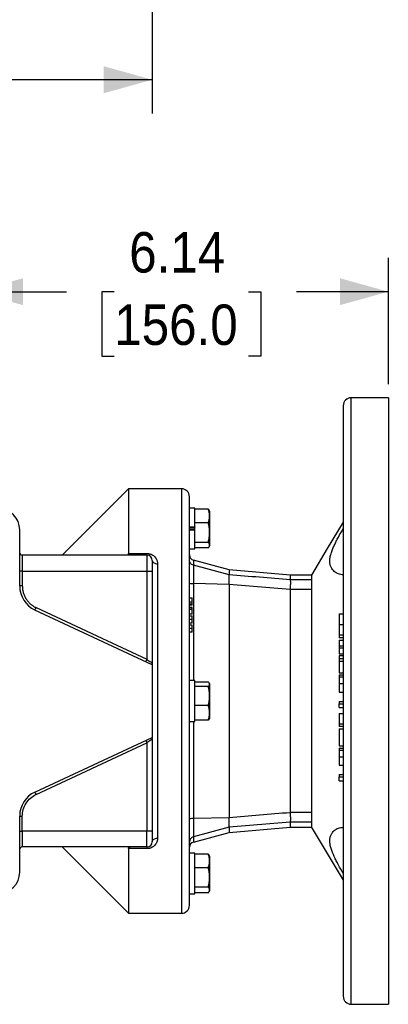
# Model space of a CAD drawing. Header units: inches. Extents: x 0 to 68, y 0 to 44.
# Tile 3 of 11: x 39.4 to 44.9, y 9.5 to 24.1. Entities that reach past the tile are written whole.
import ezdxf

# ---------------------------------------------------------------- set-up
doc = ezdxf.new("R2010")
doc.units = ezdxf.units.IN
doc.header["$LTSCALE"] = 4
doc.header["$MEASUREMENT"] = 0
doc.linetypes.add('SLD-Solid', pattern=[0])
doc.layers.add('DIMENSIONS', color=140, linetype='SLD-Solid', lineweight=25)
doc.styles.add('SLDTEXTSTYLE0', font='GOTHIC.TTF', dxfattribs={"width": 0.913})
doc.dimstyles.new('SLDDIMSTYLE1', dxfattribs={"dimtxt": 0.6, "dimasz": 0.72, "dimexe": 0, "dimexo": 0.0625, "dimgap": 0.15, "dimtad": 0, "dimtih": 1, "dimtoh": 1, "dimrnd": 1e-09, "dimzin": 12, "dimdsep": 46, "dimtxsty": 'SLDTEXTSTYLE0', "dimsah": 1, "dimcen": 0.09, "dimadec": 0, "dimazin": 3, "dimtfac": 1, "dimtofl": 0, "dimtmove": 0, "dimatfit": 3, "dimfxl": 0, "dimfrac": 2, "dimtolj": 1, "dimtzin": 12, "dimarcsym": 0})

# ---------------------------------------------------------------- blocks, each defined once
blk = doc.blocks.new('_D_11')
at = {"layer": 'DIMENSIONS'}
for p, q in [((32.203, 30.257), (32.203, 22.693)), ((41.377, 29.903), (41.377, 28.566)), ((41.377, 28.066), (41.377, 22.693)), ((32.203, 23.193), (35.083, 23.193)), ((35.792, 23.189), (35.61, 23.189)), ((35.61, 23.189), (35.61, 22.236)), ((37.787, 23.189), (37.97, 23.189)), ((37.97, 23.189), (37.97, 22.236)), ((41.377, 23.193), (38.496, 23.193)), ((35.61, 22.236), (35.792, 22.236)), ((37.97, 22.236), (37.787, 22.236))]:
    blk.add_line(p, q, dxfattribs=at)
for points in [[(32.203, 23.193), (32.923, 22.993), (32.923, 23.393)], [(41.377, 23.193), (40.657, 23.393), (40.657, 22.993)]]:
    blk.add_solid(points, dxfattribs=at)
at = {"layer": 'DIMENSIONS', "char_height": 0.6, "attachment_point": 1, "style": 'SLDTEXTSTYLE0'}
for s, insert in [('9.17', (36.014, 24.077)), ('233.0', (35.792, 23.003))]:
    blk.add_mtext(s, dxfattribs=dict(at, insert=insert))
blk = doc.blocks.new('_D_22')
at = {"layer": 'DIMENSIONS'}
for p, q in [((38.739, 16.852), (38.739, 20.548)), ((44.881, 18.674), (44.881, 20.548)), ((38.739, 20.048), (40.103, 20.048)), ((40.812, 20.044), (40.629, 20.044)), ((40.629, 20.044), (40.629, 19.091)), ((42.807, 20.044), (42.99, 20.044)), ((42.99, 20.044), (42.99, 19.091)), ((44.881, 20.048), (43.516, 20.048)), ((40.629, 19.091), (40.812, 19.091)), ((42.99, 19.091), (42.807, 19.091))]:
    blk.add_line(p, q, dxfattribs=at)
for points in [[(38.739, 20.048), (39.459, 19.848), (39.459, 20.248)], [(44.881, 20.048), (44.161, 20.248), (44.161, 19.848)]]:
    blk.add_solid(points, dxfattribs=at)
at = {"layer": 'DIMENSIONS', "char_height": 0.6, "attachment_point": 1, "style": 'SLDTEXTSTYLE0'}
for s, insert in [('6.14', (41.034, 20.932)), ('156.0', (40.812, 19.858))]:
    blk.add_mtext(s, dxfattribs=dict(at, insert=insert))

msp = doc.modelspace()

# ---------------------------------------------------------------- linework, layer by layer
for p, q in [((44.881, 18.474), (44.329, 18.474)), ((44.329, 9.474), (44.329, 18.474)), ((44.881, 18.474), (44.881, 9.474)), ((41.022, 17.123), (40.038, 16.139)), ((41.81, 17.123), (41.022, 17.123)), ((41.022, 17.123), (41.022, 16.163)), ((41.81, 17.123), (41.81, 10.824)), ((42.007, 16.836), (41.928, 16.836)), ((42.007, 16.557), (42.007, 16.836)), ((42.209, 16.821), (42.007, 16.821)), ((42.209, 16.821), (42.22, 16.8)), ((42.23, 16.784), (42.222, 16.801)), ((42.23, 16.533), (42.23, 16.784)), ((39.408, 15.681), (39.408, 16.513)), ((41.928, 16.557), (42.007, 16.557)), ((42.007, 16.545), (41.928, 16.545)), ((42.007, 16.52), (41.928, 16.52)), ((42.209, 16.619), (42.007, 16.619)), ((42.007, 16.557), (42.007, 16.554)), ((42.007, 16.512), (42.007, 16.554)), ((42.007, 16.509), (42.007, 16.512)), ((42.23, 16.281), (42.23, 16.533)), ((42.007, 16.509), (41.928, 16.509)), ((42.007, 16.23), (42.007, 16.509)), ((41.928, 16.23), (42.007, 16.23)), ((42.007, 16.331), (42.209, 16.331)), ((42.209, 16.245), (42.007, 16.245)), ((42.222, 16.264), (42.23, 16.281)), ((39.447, 16.139), (39.447, 15.903)), ((41.298, 16.139), (39.447, 16.139)), ((41.022, 16.163), (41.298, 16.163)), ((41.298, 16.139), (41.298, 16.163)), ((41.298, 16.139), (41.298, 15.903)), ((41.455, 16.009), (41.455, 11.938)), ((42.516, 15.923), (41.986, 16.065)), ((41.986, 16.065), (41.986, 15.988)), ((42.516, 15.847), (41.986, 15.988)), ((39.447, 15.903), (39.408, 15.903)), ((39.447, 15.903), (39.447, 15.681)), ((39.447, 15.903), (41.298, 15.903)), ((41.298, 15.903), (41.298, 14.593)), ((41.298, 15.903), (41.377, 15.903)), ((41.377, 15.903), (41.377, 14.538)), ((43.424, 15.844), (42.516, 15.923)), ((42.516, 15.923), (42.516, 15.847)), ((43.739, 15.844), (43.424, 15.844)), ((43.424, 15.844), (43.424, 15.773)), ((39.447, 15.681), (39.408, 15.681)), ((42.516, 15.704), (41.986, 15.717)), ((41.986, 15.717), (41.986, 14.277)), ((43.424, 15.63), (42.516, 15.704)), ((43.739, 15.773), (43.424, 15.773)), ((41.928, 15.507), (41.967, 15.507)), ((41.967, 15.44), (41.967, 15.507)), ((43.424, 15.63), (43.424, 12.318)), ((43.739, 15.63), (43.424, 15.63)), ((39.652, 15.36), (41.298, 14.593)), ((41.967, 15.44), (41.928, 15.44)), ((41.967, 15.412), (41.928, 15.412)), ((41.967, 15.398), (41.928, 15.398)), ((41.967, 15.364), (41.928, 15.364)), ((41.967, 15.358), (41.928, 15.358)), ((41.967, 15.412), (41.967, 15.44)), ((41.967, 15.398), (41.967, 15.412)), ((41.967, 15.358), (41.967, 15.364)), ((41.967, 15.333), (41.967, 15.358)), ((41.377, 14.512), (39.635, 15.324)), ((41.967, 15.333), (41.928, 15.333)), ((41.967, 15.263), (41.928, 15.263)), ((41.928, 15.236), (41.967, 15.236)), ((41.967, 15.263), (41.967, 15.333)), ((44.152, 15.269), (44.211, 15.269)), ((41.967, 15.182), (41.928, 15.182)), ((41.967, 15.129), (41.928, 15.129)), ((41.967, 15.101), (41.928, 15.101)), ((41.967, 15.049), (41.928, 15.049)), ((44.152, 15.109), (44.211, 15.109)), ((41.967, 14.994), (41.928, 14.994)), ((44.152, 14.957), (44.211, 14.957)), ((44.211, 14.91), (44.152, 14.91)), ((44.152, 14.878), (44.211, 14.878)), ((44.152, 14.878), (44.152, 14.793)), ((44.152, 14.793), (44.211, 14.793)), ((44.152, 14.793), (44.152, 14.757)), ((44.211, 14.757), (44.152, 14.757)), ((44.152, 14.757), (44.152, 14.672)), ((44.152, 14.672), (44.211, 14.672)), ((44.152, 14.648), (44.211, 14.648)), ((44.152, 14.648), (44.152, 14.603)), ((41.376, 14.531), (41.375, 14.539)), ((41.377, 14.512), (41.377, 13.435)), ((44.152, 14.603), (44.211, 14.603)), ((44.152, 14.603), (44.152, 14.567)), ((44.152, 14.567), (44.211, 14.567)), ((44.152, 14.567), (44.152, 14.393)), ((44.152, 14.393), (44.211, 14.393)), ((44.152, 14.361), (44.211, 14.361)), ((44.152, 14.333), (44.211, 14.333)), ((42.007, 14.277), (41.928, 14.277)), ((42.007, 13.671), (42.007, 14.277)), ((42.209, 14.256), (42.007, 14.256)), ((42.209, 14.19), (42.007, 14.19)), ((42.23, 14.225), (42.225, 14.237)), ((42.23, 13.722), (42.23, 14.225)), ((44.152, 14.233), (44.211, 14.233)), ((44.152, 14.106), (44.211, 14.106)), ((42.209, 13.907), (42.007, 13.907)), ((44.152, 13.969), (44.211, 13.969)), ((44.152, 13.969), (44.152, 13.933)), ((44.152, 13.933), (44.211, 13.933)), ((44.152, 13.876), (44.152, 13.933)), ((44.152, 13.876), (44.211, 13.876)), ((44.152, 13.787), (44.211, 13.787)), ((44.152, 13.787), (44.152, 13.636)), ((41.928, 13.671), (42.007, 13.671)), ((41.986, 13.671), (41.986, 12.231)), ((42.209, 13.691), (42.007, 13.691)), ((42.225, 13.711), (42.23, 13.722)), ((44.152, 13.636), (44.211, 13.636)), ((44.152, 13.636), (44.152, 13.598)), ((44.211, 13.598), (44.152, 13.598)), ((44.152, 13.561), (44.211, 13.561)), ((44.152, 13.561), (44.152, 13.307)), ((39.635, 12.623), (41.377, 13.435)), ((39.652, 12.587), (41.298, 13.355)), ((41.298, 13.355), (41.298, 12.045)), ((41.375, 13.409), (41.376, 13.416)), ((41.377, 13.41), (41.377, 12.045)), ((44.152, 13.307), (44.211, 13.307)), ((44.152, 13.275), (44.211, 13.275)), ((44.152, 13.246), (44.211, 13.246)), ((44.152, 13.147), (44.211, 13.147)), ((44.152, 13.02), (44.211, 13.02)), ((44.152, 12.883), (44.211, 12.883)), ((44.152, 12.883), (44.152, 12.847)), ((44.152, 12.847), (44.211, 12.847)), ((44.152, 12.79), (44.152, 12.847)), ((44.152, 12.79), (44.211, 12.79)), ((43.739, 12.318), (43.424, 12.318)), ((39.408, 11.434), (39.408, 12.266)), ((39.408, 12.266), (39.447, 12.266)), ((39.447, 12.045), (39.447, 12.266)), ((42.516, 12.243), (41.986, 12.231)), ((43.424, 12.174), (42.516, 12.101)), ((43.739, 12.174), (43.424, 12.174)), ((43.424, 12.174), (43.424, 12.104)), ((39.408, 12.045), (39.447, 12.045)), ((39.447, 12.045), (39.447, 11.808)), ((41.298, 12.045), (39.447, 12.045)), ((41.377, 12.045), (41.298, 12.045)), ((41.298, 11.808), (41.298, 12.045)), ((42.516, 12.101), (41.986, 11.959)), ((41.986, 11.882), (42.516, 12.024)), ((42.516, 12.024), (43.424, 12.104)), ((43.424, 12.104), (43.739, 12.104)), ((41.986, 11.959), (41.986, 11.882)), ((41.298, 11.808), (39.447, 11.808)), ((40.038, 11.808), (41.022, 10.824)), ((41.022, 11.784), (41.022, 10.824)), ((41.298, 11.784), (41.022, 11.784)), ((41.298, 11.808), (41.298, 11.784)), ((42.007, 11.718), (41.928, 11.718)), ((42.007, 11.111), (42.007, 11.718)), ((42.209, 11.703), (42.007, 11.703)), ((42.209, 11.703), (42.22, 11.682)), ((42.23, 11.666), (42.222, 11.683)), ((42.23, 11.163), (42.23, 11.666)), ((42.209, 11.501), (42.007, 11.501)), ((41.928, 11.111), (42.007, 11.111)), ((42.209, 11.213), (42.007, 11.213)), ((42.209, 11.127), (42.007, 11.127)), ((42.222, 11.146), (42.23, 11.163)), ((41.022, 10.824), (41.81, 10.824)), ((44.329, 9.474), (44.881, 9.474))]:
    msp.add_line(p, q)
at = {"flags": 128}
for points in [[(44.21, 16.629), (43.975, 16.237), (43.739, 15.844)], [(41.377, 16.06), (41.378, 16.05), (41.383, 16.041), (41.39, 16.032), (41.4, 16.024), (41.412, 16.018), (41.425, 16.013), (41.44, 16.01), (41.455, 16.009)], [(39.635, 15.324), (39.636, 15.325), (39.637, 15.327), (39.638, 15.33), (39.64, 15.335), (39.643, 15.34), (39.646, 15.346), (39.649, 15.353), (39.652, 15.36)], [(41.281, 14.557), (41.282, 14.558), (41.282, 14.56), (41.284, 14.563), (41.286, 14.567), (41.289, 14.573), (41.291, 14.579), (41.295, 14.586), (41.298, 14.593)], [(41.281, 13.39), (41.282, 13.39), (41.282, 13.388), (41.284, 13.384), (41.286, 13.38), (41.289, 13.375), (41.291, 13.368), (41.295, 13.362), (41.298, 13.355)], [(39.652, 12.587), (39.649, 12.594), (39.646, 12.601), (39.643, 12.607), (39.64, 12.613), (39.638, 12.617), (39.637, 12.62), (39.636, 12.622), (39.635, 12.623)], [(43.736, 12.108), (43.975, 11.71), (44.21, 11.318)], [(41.377, 11.887), (41.378, 11.897), (41.383, 11.907), (41.39, 11.915), (41.4, 11.923), (41.412, 11.929), (41.425, 11.934), (41.44, 11.937), (41.455, 11.938)]]:
    msp.add_lwpolyline(points, dxfattribs=at)
for centre, radius, start, end in [((44.329, 18.356), 0.118, 90, 180), ((41.81, 17.005), 0.118, 0, 90), ((39.093, 16.513), 0.315, 0, 90), ((39.447, 16.178), 0.0394, 180, 270), ((41.298, 16.06), 0.0787, 0, 90), ((42.007, 16.141), 0.0787, 180, 255), ((39.802, 15.681), 0.394, 180, 245), ((41.974, 15.87), 0.154, 252.4181, 274.4586), ((39.802, 12.266), 0.394, 115, 180), ((41.298, 11.887), 0.0787, 270, 0), ((42.006, 11.883), 0.0785, 104.8575, 179.9257), ((42.007, 11.806), 0.0787, 105, 180), ((39.447, 11.769), 0.0394, 90, 180), ((39.093, 11.434), 0.315, 270, 0), ((41.81, 10.942), 0.118, 270, 0), ((44.329, 9.592), 0.118, 180, 270)]:
    msp.add_arc(centre, radius, start, end)
for points, knots in [([(44.211, 18.356), (44.211, 18.356), (44.211, 17.894), (44.211, 16.25), (44.211, 15.136), (44.211, 12.812), (44.211, 11.697), (44.211, 10.053), (44.211, 9.592), (44.211, 9.592)], [0, 0, 0, 0, 0.25, 0.25, 0.5, 0.5, 0.75, 0.75, 1, 1, 1, 1]), ([(41.928, 10.942), (41.928, 10.942), (41.928, 11.262), (41.928, 12.399), (41.928, 13.17), (41.928, 14.778), (41.928, 15.549), (41.928, 16.686), (41.928, 17.005), (41.928, 17.005)], [0, 0, 0, 0, 0.25, 0.25, 0.5, 0.5, 0.75, 0.75, 1, 1, 1, 1]), ([(42.209, 16.619), (42.215, 16.636), (42.22, 16.653), (42.226, 16.686), (42.228, 16.703), (42.228, 16.736), (42.226, 16.753), (42.22, 16.787), (42.215, 16.804), (42.209, 16.821)], [0, 0, 0, 0, 0.25, 0.25, 0.5, 0.5, 0.75, 0.75, 1, 1, 1, 1]), ([(42.209, 16.331), (42.215, 16.355), (42.22, 16.379), (42.226, 16.427), (42.228, 16.451), (42.228, 16.499), (42.226, 16.523), (42.22, 16.572), (42.215, 16.595), (42.209, 16.619)], [0, 0, 0, 0, 0.25, 0.25, 0.5, 0.5, 0.75, 0.75, 1, 1, 1, 1]), ([(44.211, 15.848), (44.187, 15.848), (44.163, 15.852), (44.13, 15.864), (44.119, 15.869), (44.098, 15.881), (44.088, 15.888), (44.059, 15.913), (44.043, 15.934), (44.028, 15.966), (44.025, 15.973), (44.02, 15.986), (44.018, 15.994), (44.014, 16.016), (44.012, 16.032), (44.012, 16.058), (44.012, 16.067), (44.014, 16.085), (44.015, 16.094), (44.02, 16.122), (44.025, 16.141), (44.034, 16.17), (44.037, 16.181), (44.044, 16.201), (44.048, 16.211), (44.06, 16.241), (44.068, 16.261), (44.087, 16.302), (44.097, 16.323), (44.118, 16.365), (44.129, 16.386), (44.163, 16.449), (44.187, 16.491), (44.211, 16.533)], [0, 0, 0, 0, 0.125, 0.125, 0.1875, 0.1875, 0.25, 0.25, 0.375, 0.375, 0.40625, 0.40625, 0.4375, 0.4375, 0.5, 0.5, 0.53125, 0.53125, 0.5625, 0.5625, 0.625, 0.625, 0.65625, 0.65625, 0.6875, 0.6875, 0.75, 0.75, 0.8125, 0.8125, 0.875, 0.875, 1, 1, 1, 1]), ([(42.209, 16.245), (42.215, 16.252), (42.22, 16.259), (42.226, 16.273), (42.228, 16.281), (42.228, 16.295), (42.226, 16.302), (42.22, 16.317), (42.215, 16.324), (42.209, 16.331)], [0, 0, 0, 0, 0.25, 0.25, 0.5, 0.5, 0.75, 0.75, 1, 1, 1, 1]), ([(41.047, 16.139), (41.043, 16.139), (41.04, 16.139), (41.034, 16.141), (41.032, 16.143), (41.027, 16.146), (41.025, 16.149), (41.023, 16.155), (41.022, 16.159), (41.022, 16.163)], [0, 0, 0, 0, 0.25, 0.25, 0.5, 0.5, 0.75, 0.75, 1, 1, 1, 1]), ([(41.298, 16.163), (41.3, 16.163), (41.304, 16.163), (41.31, 16.163), (41.316, 16.162), (41.322, 16.161), (41.327, 16.16), (41.337, 16.158), (41.35, 16.155), (41.366, 16.148), (41.38, 16.141), (41.398, 16.129), (41.417, 16.112), (41.434, 16.088), (41.444, 16.068), (41.45, 16.05), (41.453, 16.037), (41.455, 16.023), (41.455, 16.014), (41.455, 16.009)], [0, 0, 0, 0, 0.020745, 0.041461, 0.062204, 0.083027, 0.103983, 0.125125, 0.186964, 0.250543, 0.312224, 0.375895, 0.500647, 0.623108, 0.749716, 0.812283, 0.874649, 0.93712, 1, 1, 1, 1]), ([(41.377, 16.06), (41.377, 16.06), (41.377, 16.06), (41.377, 16.06), (41.377, 16.059), (41.377, 16.058), (41.377, 16.056), (41.377, 16.054), (41.377, 16.052), (41.377, 16.048), (41.377, 16.043), (41.377, 16.035), (41.377, 16.025), (41.377, 16.014), (41.377, 16.002), (41.377, 15.989), (41.377, 15.975), (41.377, 15.961), (41.377, 15.947), (41.377, 15.932), (41.377, 15.918), (41.377, 15.908), (41.377, 15.903)], [0, 0, 0, 0, 0.030232, 0.060266, 0.090167, 0.120003, 0.149841, 0.17975, 0.209797, 0.240047, 0.304317, 0.368671, 0.434309, 0.500032, 0.56567, 0.631393, 0.695664, 0.760018, 0.820268, 0.879988, 0.939719, 1, 1, 1, 1]), ([(41.986, 15.988), (41.97, 15.993), (41.955, 16.003), (41.934, 16.03), (41.928, 16.047), (41.928, 16.064)], [0, 0, 0, 0, 0.5, 0.5, 1, 1, 1, 1]), ([(41.986, 15.988), (41.986, 15.988), (41.986, 15.987), (41.986, 15.986), (41.986, 15.984), (41.986, 15.982), (41.986, 15.979), (41.986, 15.976), (41.986, 15.973), (41.986, 15.97), (41.986, 15.966), (41.986, 15.962), (41.986, 15.958), (41.986, 15.954), (41.986, 15.949), (41.986, 15.945), (41.986, 15.94), (41.986, 15.935), (41.986, 15.93), (41.986, 15.924), (41.986, 15.919), (41.986, 15.913), (41.986, 15.908), (41.986, 15.9), (41.986, 15.889), (41.986, 15.876), (41.986, 15.862), (41.986, 15.847), (41.986, 15.831), (41.986, 15.814), (41.986, 15.796), (41.986, 15.777), (41.986, 15.758), (41.986, 15.738), (41.986, 15.724), (41.986, 15.717)], [0, 0, 0, 0, 0.025748, 0.051184, 0.076315, 0.101147, 0.125686, 0.149934, 0.173896, 0.197574, 0.220969, 0.244084, 0.26692, 0.289479, 0.311761, 0.333768, 0.355501, 0.37696, 0.398148, 0.419066, 0.439714, 0.460095, 0.480209, 0.50006, 0.540542, 0.581995, 0.624432, 0.66786, 0.712284, 0.757708, 0.804133, 0.851563, 0.900006, 0.949476, 1, 1, 1, 1]), ([(42.516, 15.847), (42.515, 15.845), (42.514, 15.841), (42.512, 15.829), (42.512, 15.824), (42.512, 15.814), (42.512, 15.808), (42.512, 15.795), (42.512, 15.788), (42.512, 15.773), (42.512, 15.765), (42.513, 15.749), (42.514, 15.74), (42.515, 15.722), (42.516, 15.713), (42.516, 15.704)], [0, 0, 0, 0, 0.25, 0.25, 0.375, 0.375, 0.5, 0.5, 0.625, 0.625, 0.75, 0.75, 0.875, 0.875, 1, 1, 1, 1]), ([(43.739, 15.844), (43.739, 15.844), (43.739, 15.851), (43.739, 15.831), (43.739, 15.793), (43.739, 15.773)], [0, 0, 0, 0, 0.00057, 0.499834, 1, 1, 1, 1]), ([(39.447, 15.681), (39.448, 15.677), (39.448, 15.669), (39.448, 15.657), (39.449, 15.644), (39.451, 15.632), (39.453, 15.62), (39.455, 15.608), (39.458, 15.596), (39.464, 15.571), (39.477, 15.535), (39.502, 15.49), (39.533, 15.449), (39.561, 15.42), (39.585, 15.401), (39.601, 15.389), (39.617, 15.378), (39.634, 15.369), (39.646, 15.363), (39.652, 15.36)], [0, 0, 0, 0, 0.030746, 0.061383, 0.091947, 0.122475, 0.153005, 0.183574, 0.214219, 0.244977, 0.372467, 0.500009, 0.6275, 0.755042, 0.804177, 0.853089, 0.901928, 0.950848, 1, 1, 1, 1]), ([(42.516, 15.704), (42.516, 15.129), (42.516, 14.551), (42.516, 13.396), (42.516, 12.818), (42.516, 12.243)], [0, 0, 0, 0, 0.5, 0.5, 1, 1, 1, 1]), ([(43.424, 15.773), (43.425, 15.772), (43.425, 15.767), (43.426, 15.755), (43.426, 15.751), (43.426, 15.74), (43.426, 15.734), (43.426, 15.721), (43.426, 15.714), (43.426, 15.699), (43.426, 15.691), (43.425, 15.675), (43.425, 15.666), (43.424, 15.649), (43.424, 15.64), (43.424, 15.63)], [0, 0, 0, 0, 0.25, 0.25, 0.375, 0.375, 0.5, 0.5, 0.625, 0.625, 0.75, 0.75, 0.875, 0.875, 1, 1, 1, 1]), ([(43.739, 15.773), (43.739, 15.772), (43.739, 15.767), (43.739, 15.755), (43.739, 15.751), (43.739, 15.74), (43.739, 15.734), (43.739, 15.721), (43.739, 15.714), (43.739, 15.699), (43.739, 15.691), (43.739, 15.675), (43.739, 15.666), (43.739, 15.648), (43.739, 15.639), (43.739, 15.63)], [0, 0, 0, 0, 0.25, 0.25, 0.375, 0.375, 0.5, 0.5, 0.625, 0.625, 0.75, 0.75, 0.875, 0.875, 1, 1, 1, 1]), ([(43.739, 15.63), (43.739, 15.492), (43.739, 15.354), (43.739, 15.078), (43.739, 14.94), (43.739, 14.525), (43.739, 14.249), (43.739, 13.421), (43.739, 12.869), (43.739, 12.318)], [0, 0, 0, 0, 0.125, 0.125, 0.25, 0.25, 0.5, 0.5, 1, 1, 1, 1]), ([(41.967, 15.182), (41.967, 15.183), (41.967, 15.186), (41.967, 15.19), (41.967, 15.194), (41.967, 15.198), (41.967, 15.201), (41.967, 15.204), (41.967, 15.208), (41.967, 15.211), (41.967, 15.214), (41.967, 15.216), (41.967, 15.219), (41.967, 15.221), (41.967, 15.223), (41.967, 15.225), (41.967, 15.227), (41.967, 15.229), (41.967, 15.231), (41.967, 15.232), (41.967, 15.233), (41.967, 15.234), (41.967, 15.235), (41.967, 15.235), (41.967, 15.236), (41.967, 15.236), (41.967, 15.236)], [0, 0, 0, 0, 0.038217, 0.074867, 0.110158, 0.144454, 0.17808, 0.211171, 0.243687, 0.275872, 0.308376, 0.341263, 0.37515, 0.409655, 0.445157, 0.482073, 0.520576, 0.560554, 0.603108, 0.648689, 0.697948, 0.750768, 0.807309, 0.867656, 0.931861, 1, 1, 1, 1]), ([(44.152, 15.269), (44.152, 15.267), (44.152, 15.262), (44.152, 15.255), (44.152, 15.247), (44.152, 15.239), (44.152, 15.23), (44.152, 15.22), (44.152, 15.211), (44.152, 15.201), (44.152, 15.19), (44.152, 15.18), (44.152, 15.169), (44.152, 15.157), (44.152, 15.146), (44.152, 15.134), (44.152, 15.121), (44.152, 15.113), (44.152, 15.109)], [0, 0, 0, 0, 0.058116, 0.116446, 0.174711, 0.233363, 0.292509, 0.352235, 0.412928, 0.474771, 0.537152, 0.600131, 0.664, 0.728573, 0.794633, 0.861661, 0.929843, 1, 1, 1, 1]), ([(41.967, 15.129), (41.967, 15.129), (41.967, 15.129), (41.967, 15.129), (41.967, 15.13), (41.967, 15.13), (41.967, 15.131), (41.967, 15.132), (41.967, 15.134), (41.967, 15.135), (41.967, 15.137), (41.967, 15.139), (41.967, 15.141), (41.967, 15.143), (41.967, 15.145), (41.967, 15.148), (41.967, 15.15), (41.967, 15.153), (41.967, 15.156), (41.967, 15.159), (41.967, 15.163), (41.967, 15.166), (41.967, 15.17), (41.967, 15.174), (41.967, 15.178), (41.967, 15.18), (41.967, 15.182)], [0, 0, 0, 0, 0.068491, 0.133077, 0.193829, 0.251083, 0.304401, 0.354408, 0.401295, 0.444701, 0.485692, 0.524676, 0.562307, 0.597947, 0.632474, 0.665752, 0.697985, 0.729586, 0.760825, 0.792355, 0.824313, 0.857156, 0.890927, 0.92596, 0.962061, 1, 1, 1, 1]), ([(41.967, 15.049), (41.967, 15.051), (41.967, 15.054), (41.967, 15.059), (41.967, 15.064), (41.967, 15.069), (41.967, 15.074), (41.967, 15.078), (41.967, 15.082), (41.967, 15.086), (41.967, 15.089), (41.967, 15.092), (41.967, 15.095), (41.967, 15.097), (41.967, 15.098), (41.967, 15.1), (41.967, 15.101), (41.967, 15.101), (41.967, 15.101)], [0, 0, 0, 0, 0.066659, 0.130343, 0.191936, 0.251996, 0.311122, 0.369755, 0.428602, 0.488436, 0.548524, 0.608661, 0.669236, 0.730881, 0.794196, 0.85983, 0.928533, 1, 1, 1, 1]), ([(41.967, 14.994), (41.967, 14.994), (41.967, 14.994), (41.967, 14.995), (41.967, 14.996), (41.967, 14.998), (41.967, 15), (41.967, 15.003), (41.967, 15.006), (41.967, 15.009), (41.967, 15.013), (41.967, 15.018), (41.967, 15.022), (41.967, 15.027), (41.967, 15.032), (41.967, 15.037), (41.967, 15.043), (41.967, 15.047), (41.967, 15.049)], [0, 0, 0, 0, 0.062821, 0.123871, 0.183554, 0.242266, 0.301265, 0.360847, 0.421949, 0.484789, 0.548014, 0.610413, 0.672536, 0.734829, 0.797947, 0.862973, 0.93002, 1, 1, 1, 1]), ([(44.152, 15.109), (44.152, 15.105), (44.152, 15.097), (44.152, 15.086), (44.152, 15.074), (44.152, 15.063), (44.152, 15.053), (44.152, 15.042), (44.152, 15.032), (44.152, 15.023), (44.152, 15.013), (44.152, 15.004), (44.152, 14.996), (44.152, 14.987), (44.152, 14.979), (44.152, 14.971), (44.152, 14.964), (44.152, 14.959), (44.152, 14.957)], [0, 0, 0, 0, 0.071759, 0.141357, 0.209616, 0.275921, 0.341082, 0.404621, 0.466885, 0.52811, 0.588809, 0.648442, 0.707532, 0.766065, 0.824396, 0.882708, 0.941182, 1, 1, 1, 1]), ([(44.152, 14.957), (44.152, 14.953), (44.152, 14.946), (44.152, 14.936), (44.152, 14.928), (44.152, 14.921), (44.152, 14.916), (44.152, 14.913), (44.152, 14.91), (44.152, 14.91), (44.152, 14.91)], [0, 0, 0, 0, 0.129649, 0.255413, 0.378668, 0.500564, 0.622198, 0.745334, 0.870663, 1, 1, 1, 1]), ([(41.298, 14.593), (41.308, 14.586), (41.328, 14.572), (41.35, 14.556), (41.364, 14.546), (41.371, 14.541), (41.374, 14.539), (41.375, 14.539)], [0, 0, 0, 0, 0.292926, 0.595633, 0.742328, 0.877214, 1, 1, 1, 1]), ([(41.375, 14.539), (41.375, 14.539), (41.377, 14.538), (41.377, 14.538), (41.377, 14.538)], [0, 0, 0, 0, 0.012076, 1, 1, 1, 1]), ([(41.377, 14.531), (41.377, 14.527), (41.377, 14.516), (41.377, 14.514), (41.377, 14.512)], [0, 0, 0, 0, 0.393378, 1, 1, 1, 1]), ([(44.152, 14.361), (44.152, 14.361), (44.152, 14.361), (44.152, 14.359), (44.152, 14.357), (44.152, 14.354), (44.152, 14.35), (44.152, 14.345), (44.152, 14.339), (44.152, 14.335), (44.152, 14.333)], [0, 0, 0, 0, 0.124468, 0.246687, 0.367927, 0.488678, 0.611845, 0.73686, 0.866194, 1, 1, 1, 1]), ([(44.152, 14.333), (44.152, 14.33), (44.152, 14.324), (44.152, 14.313), (44.152, 14.302), (44.152, 14.29), (44.152, 14.277), (44.152, 14.263), (44.152, 14.249), (44.152, 14.238), (44.152, 14.233)], [0, 0, 0, 0, 0.112993, 0.227091, 0.343142, 0.462368, 0.587154, 0.717538, 0.854438, 1, 1, 1, 1]), ([(42.209, 14.19), (42.215, 14.195), (42.22, 14.201), (42.226, 14.212), (42.228, 14.217), (42.228, 14.228), (42.226, 14.234), (42.22, 14.245), (42.215, 14.251), (42.209, 14.256)], [0, 0, 0, 0, 0.25, 0.25, 0.5, 0.5, 0.75, 0.75, 1, 1, 1, 1]), ([(42.209, 13.907), (42.215, 13.931), (42.22, 13.954), (42.226, 14.001), (42.228, 14.024), (42.228, 14.072), (42.226, 14.095), (42.22, 14.143), (42.215, 14.167), (42.209, 14.19)], [0, 0, 0, 0, 0.25, 0.25, 0.5, 0.5, 0.75, 0.75, 1, 1, 1, 1]), ([(44.152, 14.233), (44.152, 14.228), (44.152, 14.218), (44.152, 14.204), (44.152, 14.191), (44.152, 14.178), (44.152, 14.167), (44.152, 14.157), (44.152, 14.147), (44.152, 14.139), (44.152, 14.131), (44.152, 14.125), (44.152, 14.119), (44.152, 14.114), (44.152, 14.111), (44.152, 14.108), (44.152, 14.107), (44.152, 14.107), (44.152, 14.106)], [0, 0, 0, 0, 0.085096, 0.164857, 0.240483, 0.311657, 0.379844, 0.445295, 0.508597, 0.570984, 0.631626, 0.689022, 0.744067, 0.79687, 0.848335, 0.898911, 0.949246, 1, 1, 1, 1]), ([(42.209, 13.691), (42.215, 13.709), (42.22, 13.727), (42.226, 13.763), (42.228, 13.781), (42.228, 13.817), (42.226, 13.835), (42.22, 13.871), (42.215, 13.89), (42.209, 13.907)], [0, 0, 0, 0, 0.25, 0.25, 0.5, 0.5, 0.75, 0.75, 1, 1, 1, 1]), ([(42.224, 13.711), (42.224, 13.71), (42.223, 13.704), (42.216, 13.697), (42.209, 13.691)], [0, 0, 0, 0, 0.108655, 1, 1, 1, 1]), ([(41.375, 13.409), (41.374, 13.408), (41.371, 13.406), (41.364, 13.401), (41.35, 13.391), (41.328, 13.376), (41.308, 13.362), (41.298, 13.355)], [0, 0, 0, 0, 0.122788, 0.25766, 0.404368, 0.707074, 1, 1, 1, 1]), ([(41.377, 13.41), (41.377, 13.41), (41.377, 13.41), (41.375, 13.409), (41.375, 13.409)], [0, 0, 0, 0, 0.987876, 1, 1, 1, 1]), ([(41.377, 13.435), (41.377, 13.434), (41.377, 13.432), (41.377, 13.421), (41.377, 13.416)], [0, 0, 0, 0, 0.6038527, 1, 1, 1, 1]), ([(44.152, 13.275), (44.152, 13.275), (44.152, 13.274), (44.152, 13.273), (44.152, 13.271), (44.152, 13.268), (44.152, 13.264), (44.152, 13.259), (44.152, 13.253), (44.152, 13.249), (44.152, 13.246)], [0, 0, 0, 0, 0.124468, 0.246687, 0.367927, 0.488678, 0.611845, 0.73686, 0.866194, 1, 1, 1, 1]), ([(44.152, 13.246), (44.152, 13.243), (44.152, 13.237), (44.152, 13.227), (44.152, 13.216), (44.152, 13.204), (44.152, 13.191), (44.152, 13.177), (44.152, 13.162), (44.152, 13.152), (44.152, 13.147)], [0, 0, 0, 0, 0.112993, 0.227091, 0.343142, 0.462368, 0.587154, 0.717538, 0.854438, 1, 1, 1, 1]), ([(44.152, 13.147), (44.152, 13.142), (44.152, 13.132), (44.152, 13.118), (44.152, 13.105), (44.152, 13.092), (44.152, 13.081), (44.152, 13.07), (44.152, 13.061), (44.152, 13.052), (44.152, 13.045), (44.152, 13.038), (44.152, 13.033), (44.152, 13.028), (44.152, 13.025), (44.152, 13.022), (44.152, 13.021), (44.152, 13.02), (44.152, 13.02)], [0, 0, 0, 0, 0.085096, 0.164857, 0.240483, 0.311657, 0.379844, 0.445295, 0.508597, 0.570984, 0.631626, 0.689022, 0.744067, 0.79687, 0.848335, 0.898911, 0.949246, 1, 1, 1, 1]), ([(39.447, 12.266), (39.447, 12.334), (39.467, 12.4), (39.539, 12.513), (39.591, 12.559), (39.652, 12.587)], [0, 0, 0, 0, 0.5, 0.5, 1, 1, 1, 1]), ([(43.424, 12.317), (43.425, 12.299), (43.425, 12.281), (43.426, 12.256), (43.426, 12.248), (43.426, 12.233), (43.426, 12.226), (43.426, 12.213), (43.426, 12.207), (43.426, 12.197), (43.426, 12.192), (43.425, 12.184), (43.425, 12.181), (43.424, 12.176), (43.424, 12.175), (43.424, 12.174)], [0, 0, 0, 0, 0.25, 0.25, 0.375, 0.375, 0.5, 0.5, 0.625, 0.625, 0.75, 0.75, 0.875, 0.875, 1, 1, 1, 1]), ([(43.739, 12.318), (43.739, 12.299), (43.739, 12.281), (43.739, 12.256), (43.739, 12.248), (43.739, 12.233), (43.739, 12.226), (43.739, 12.213), (43.739, 12.207), (43.739, 12.197), (43.739, 12.192), (43.739, 12.184), (43.739, 12.181), (43.739, 12.176), (43.739, 12.175), (43.739, 12.174)], [0, 0, 0, 0, 0.25, 0.25, 0.375, 0.375, 0.5, 0.5, 0.625, 0.625, 0.75, 0.75, 0.875, 0.875, 1, 1, 1, 1]), ([(41.986, 12.231), (41.97, 12.23), (41.955, 12.229), (41.934, 12.227), (41.928, 12.226), (41.928, 12.224)], [0, 0, 0, 0, 0.5, 0.5, 1, 1, 1, 1]), ([(41.986, 12.231), (41.986, 12.227), (41.986, 12.22), (41.986, 12.209), (41.986, 12.199), (41.986, 12.189), (41.986, 12.179), (41.986, 12.169), (41.986, 12.16), (41.986, 12.151), (41.986, 12.142), (41.986, 12.133), (41.986, 12.124), (41.986, 12.116), (41.986, 12.108), (41.986, 12.1), (41.986, 12.092), (41.986, 12.085), (41.986, 12.078), (41.986, 12.071), (41.986, 12.064), (41.986, 12.058), (41.986, 12.051), (41.986, 12.043), (41.986, 12.034), (41.986, 12.023), (41.986, 12.012), (41.986, 12.002), (41.986, 11.993), (41.986, 11.985), (41.986, 11.977), (41.986, 11.971), (41.986, 11.966), (41.986, 11.961), (41.986, 11.96), (41.986, 11.959)], [0, 0, 0, 0, 0.025748, 0.051184, 0.076315, 0.101147, 0.125686, 0.149934, 0.173896, 0.197574, 0.220969, 0.244084, 0.26692, 0.289479, 0.311761, 0.333768, 0.355501, 0.37696, 0.398148, 0.419066, 0.439714, 0.460095, 0.480209, 0.50006, 0.540542, 0.581995, 0.624432, 0.66786, 0.712284, 0.757708, 0.804133, 0.851563, 0.900006, 0.949476, 1, 1, 1, 1]), ([(42.516, 12.243), (42.515, 12.225), (42.514, 12.207), (42.512, 12.182), (42.512, 12.174), (42.512, 12.159), (42.512, 12.152), (42.512, 12.139), (42.512, 12.133), (42.512, 12.123), (42.512, 12.118), (42.513, 12.111), (42.514, 12.108), (42.515, 12.103), (42.516, 12.101), (42.516, 12.101)], [0, 0, 0, 0, 0.25, 0.25, 0.375, 0.375, 0.5, 0.5, 0.625, 0.625, 0.75, 0.75, 0.875, 0.875, 1, 1, 1, 1]), ([(43.739, 12.174), (43.739, 12.157), (43.739, 12.124), (43.739, 12.104), (43.739, 12.106), (43.739, 12.106)], [0, 0, 0, 0, 0.411261, 0.8076, 1, 1, 1, 1]), ([(41.377, 12.045), (41.377, 12.042), (41.377, 12.037), (41.377, 12.03), (41.377, 12.022), (41.377, 12.015), (41.377, 12.008), (41.377, 12.001), (41.377, 11.994), (41.377, 11.984), (41.377, 11.972), (41.377, 11.958), (41.377, 11.945), (41.377, 11.933), (41.377, 11.922), (41.377, 11.913), (41.377, 11.904), (41.377, 11.898), (41.377, 11.893), (41.377, 11.89), (41.377, 11.887), (41.377, 11.887), (41.377, 11.887)], [0, 0, 0, 0, 0.030232, 0.060266, 0.090167, 0.120003, 0.149841, 0.17975, 0.209797, 0.240047, 0.304317, 0.368671, 0.434309, 0.500032, 0.56567, 0.631393, 0.695664, 0.760018, 0.820268, 0.879988, 0.939719, 1, 1, 1, 1]), ([(44.211, 11.415), (44.187, 11.457), (44.163, 11.498), (44.13, 11.561), (44.119, 11.582), (44.098, 11.623), (44.088, 11.644), (44.059, 11.706), (44.043, 11.747), (44.028, 11.796), (44.025, 11.806), (44.02, 11.825), (44.018, 11.834), (44.014, 11.862), (44.012, 11.88), (44.012, 11.906), (44.012, 11.914), (44.014, 11.93), (44.015, 11.938), (44.02, 11.961), (44.025, 11.975), (44.034, 11.994), (44.037, 12), (44.044, 12.012), (44.048, 12.017), (44.06, 12.033), (44.068, 12.042), (44.087, 12.059), (44.097, 12.066), (44.118, 12.078), (44.129, 12.083), (44.163, 12.095), (44.187, 12.099), (44.211, 12.099)], [0, 0, 0, 0, 0.125, 0.125, 0.1875, 0.1875, 0.25, 0.25, 0.375, 0.375, 0.40625, 0.40625, 0.4375, 0.4375, 0.5, 0.5, 0.53125, 0.53125, 0.5625, 0.5625, 0.625, 0.625, 0.65625, 0.65625, 0.6875, 0.6875, 0.75, 0.75, 0.8125, 0.8125, 0.875, 0.875, 1, 1, 1, 1]), ([(41.455, 11.938), (41.455, 11.935), (41.455, 11.93), (41.455, 11.922), (41.454, 11.915), (41.452, 11.907), (41.45, 11.899), (41.448, 11.892), (41.443, 11.878), (41.434, 11.859), (41.417, 11.836), (41.398, 11.819), (41.38, 11.807), (41.366, 11.799), (41.35, 11.793), (41.335, 11.788), (41.322, 11.786), (41.31, 11.785), (41.302, 11.784), (41.298, 11.784)], [0, 0, 0, 0, 0.035887, 0.071601, 0.107197, 0.142733, 0.178263, 0.213846, 0.249536, 0.376231, 0.498798, 0.623911, 0.68752, 0.749169, 0.812598, 0.874327, 0.916604, 0.958351, 1, 1, 1, 1]), ([(41.022, 11.784), (41.022, 11.788), (41.023, 11.792), (41.025, 11.798), (41.027, 11.801), (41.032, 11.805), (41.034, 11.806), (41.04, 11.808), (41.043, 11.808), (41.047, 11.808)], [0, 0, 0, 0, 0.25, 0.25, 0.5, 0.5, 0.75, 0.75, 1, 1, 1, 1]), ([(42.209, 11.501), (42.215, 11.518), (42.22, 11.534), (42.226, 11.568), (42.228, 11.585), (42.228, 11.618), (42.226, 11.635), (42.22, 11.669), (42.215, 11.686), (42.209, 11.703)], [0, 0, 0, 0, 0.25, 0.25, 0.5, 0.5, 0.75, 0.75, 1, 1, 1, 1]), ([(42.209, 11.213), (42.215, 11.237), (42.22, 11.261), (42.226, 11.309), (42.228, 11.332), (42.228, 11.381), (42.226, 11.405), (42.22, 11.453), (42.215, 11.477), (42.209, 11.501)], [0, 0, 0, 0, 0.25, 0.25, 0.5, 0.5, 0.75, 0.75, 1, 1, 1, 1]), ([(42.209, 11.127), (42.215, 11.134), (42.22, 11.141), (42.226, 11.155), (42.228, 11.163), (42.228, 11.177), (42.226, 11.184), (42.22, 11.199), (42.215, 11.206), (42.209, 11.213)], [0, 0, 0, 0, 0.25, 0.25, 0.5, 0.5, 0.75, 0.75, 1, 1, 1, 1])]:
    msp.add_open_spline(points, degree=3, knots=knots)
for points in [[(43.424, 15.773), (43.121, 15.798), (42.819, 15.822), (42.516, 15.847)], [(43.424, 15.773), (43.424, 15.773), (43.424, 15.773), (43.424, 15.773)], [(43.424, 15.63), (43.424, 15.63), (43.424, 15.63), (43.424, 15.63)], [(43.424, 12.317), (43.121, 12.292), (42.819, 12.268), (42.516, 12.243)], [(43.424, 12.317), (43.424, 12.317), (43.424, 12.317), (43.424, 12.318)], [(43.424, 12.174), (43.424, 12.174), (43.424, 12.174), (43.424, 12.174)], [(42.516, 12.101), (42.516, 12.05), (42.516, 12.024), (42.516, 12.024)]]:
    msp.add_open_spline(points, degree=3)

# ---------------------------------------------------------------- dimensions: what is measured, and where the dimension line sits
at = {"layer": 'DIMENSIONS'}
dim = msp.add_linear_dim(base=(41.377, 23.193), p1=(32.203, 30.457), p2=(41.377, 30.103), dimstyle='SLDDIMSTYLE1', dxfattribs=at)
dim.commit()
dim.dimension.update_dxf_attribs({"geometry": '_D_11', "text_midpoint": (36.79, 23.193), "dimtype": 160})
dim = msp.add_linear_dim(base=(44.881, 20.048), p1=(38.739, 16.652), p2=(44.881, 18.474), angle=0, dimstyle='SLDDIMSTYLE1', dxfattribs=at)
dim.commit()
dim.dimension.update_dxf_attribs({"geometry": '_D_22', "text_midpoint": (41.81, 20.048), "dimtype": 160})

doc.saveas('drawing.dxf')
